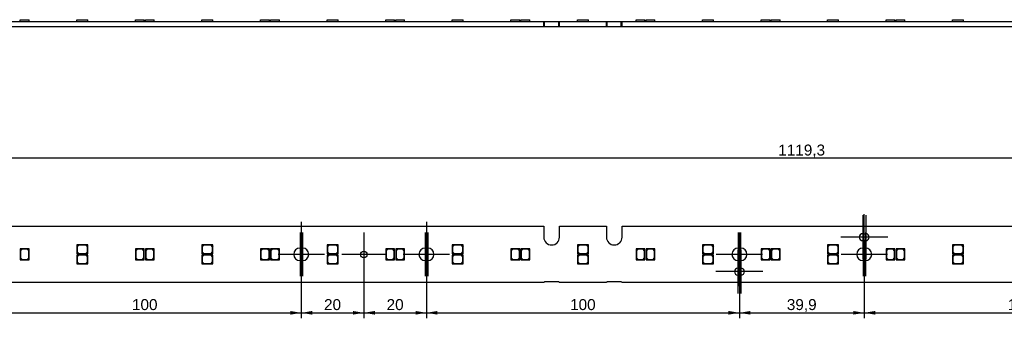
# Model space of a CAD drawing. Header units: millimetres. Extents: x 25 to 1167, y 11 to 816.
# Tile 4 of 10: x 345 to 660, y 308 to 404. Entities that reach past the tile are written whole.
import ezdxf
from ezdxf.enums import TextEntityAlignment as Align
from ezdxf.lldxf.tags import DXFTag

# ---------------------------------------------------------------- set-up
doc = ezdxf.new("R2010")
doc.units = ezdxf.units.MM
doc.layers.add('Default', color=7, linetype='Continuous')
doc.layers.add('LINLED_1120X18MM', color=7, linetype='Continuous')
doc.styles.add('SEACAD_Arial', font='arial.ttf')
tags = doc.linetypes.add('CENTER2', pattern=[28.575, 19.05, -3.175, 3.175, -3.175]).pattern_tags.tags
tags[10:11] = [DXFTag(74, 4), DXFTag(75, 0), DXFTag(340, '0'), DXFTag(46, 0.0), DXFTag(50, 0.0), DXFTag(44, 0.0), DXFTag(45, 0.0)]
tags[8:9] = [DXFTag(74, 4), DXFTag(75, 0), DXFTag(340, '0'), DXFTag(46, 0.0), DXFTag(50, 0.0), DXFTag(44, 0.0), DXFTag(45, 0.0)]
tags[6:7] = [DXFTag(74, 4), DXFTag(75, 0), DXFTag(340, '0'), DXFTag(46, 0.0), DXFTag(50, 0.0), DXFTag(44, 0.0), DXFTag(45, 0.0)]
tags[4:5] = [DXFTag(74, 4), DXFTag(75, 0), DXFTag(340, '0'), DXFTag(46, 0.0), DXFTag(50, 0.0), DXFTag(44, 0.0), DXFTag(45, 0.0)]
doc.dimstyles.new('ISO', dxfattribs={"dimtxt": 3.5, "dimasz": 3.5, "dimexe": 1.75, "dimexo": 0, "dimgap": 0.875, "dimtad": 1, "dimtxsty": 'SEACAD_Arial', "dimblk1": '_SE_FILLED', "dimblk2": '_SE_FILLED', "dimsah": 1, "dimcen": 1.75, "dimadec": 0, "dimazin": 0, "dimtfac": 0.5, "dimtdec": 3, "dimtmove": 0, "dimatfit": 3, "dimfxl": 1, "dimarcsym": 0})

# ---------------------------------------------------------------- blocks, each defined once
blk = doc.blocks.new('SEANNOT_GROUP21')
at = {"layer": 'Default', "color": 7, "linetype": 'CENTER2'}
for p, q in [((434.73, 335.8), (434.73, 321.8)), ((441.73, 328.8), (427.73, 328.8))]:
    blk.add_line(p, q, dxfattribs=at)
blk = doc.blocks.new('SEANNOT_GROUP22')
at = {"layer": 'Default', "color": 7, "linetype": 'CENTER2'}
for p, q in [((435.53, 335.8), (435.53, 321.8)), ((442.53, 328.8), (428.53, 328.8))]:
    blk.add_line(p, q, dxfattribs=at)
blk = doc.blocks.new('SEANNOT_GROUP23')
at = {"layer": 'Default', "color": 7, "linetype": 'CENTER2'}
for p, q in [((455.13, 335.8), (455.13, 321.8)), ((462.13, 328.8), (448.13, 328.8))]:
    blk.add_line(p, q, dxfattribs=at)
blk = doc.blocks.new('SEANNOT_GROUP24')
at = {"layer": 'Default', "color": 7, "linetype": 'CENTER2'}
for p, q in [((474.73, 335.8), (474.73, 321.8)), ((481.73, 328.8), (467.73, 328.8))]:
    blk.add_line(p, q, dxfattribs=at)
blk = doc.blocks.new('SEANNOT_GROUP25')
at = {"layer": 'Default', "color": 7, "linetype": 'CENTER2'}
for p, q in [((475.53, 335.8), (475.53, 321.8)), ((482.53, 328.8), (468.53, 328.8))]:
    blk.add_line(p, q, dxfattribs=at)
blk = doc.blocks.new('SEANNOT_GROUP26')
at = {"layer": 'Default', "color": 7, "linetype": 'CENTER2'}
for p, q in [((574.73, 335.8), (574.73, 321.8)), ((581.73, 328.8), (567.73, 328.8))]:
    blk.add_line(p, q, dxfattribs=at)
blk = doc.blocks.new('SEANNOT_GROUP27')
at = {"layer": 'Default', "color": 7, "linetype": 'CENTER2'}
for p, q in [((575.53, 335.8), (575.53, 321.8)), ((582.53, 328.8), (568.53, 328.8))]:
    blk.add_line(p, q, dxfattribs=at)
blk = doc.blocks.new('SEANNOT_GROUP28')
at = {"layer": 'Default', "color": 7, "linetype": 'CENTER2'}
for p, q in [((574.63, 330.3), (574.63, 316.3)), ((581.63, 323.3), (567.63, 323.3))]:
    blk.add_line(p, q, dxfattribs=at)
blk = doc.blocks.new('SEANNOT_GROUP29')
at = {"layer": 'Default', "color": 7, "linetype": 'CENTER2'}
for p, q in [((575.63, 330.3), (575.63, 316.3)), ((582.63, 323.3), (568.63, 323.3))]:
    blk.add_line(p, q, dxfattribs=at)
blk = doc.blocks.new('SEANNOT_GROUP30')
at = {"layer": 'Default', "color": 7, "linetype": 'CENTER2'}
for p, q in [((614.53, 341.3), (614.53, 327.3)), ((621.53, 334.3), (607.53, 334.3))]:
    blk.add_line(p, q, dxfattribs=at)
blk = doc.blocks.new('SEANNOT_GROUP31')
at = {"layer": 'Default', "color": 7, "linetype": 'CENTER2'}
for p, q in [((615.53, 341.3), (615.53, 327.3)), ((622.53, 334.3), (608.53, 334.3))]:
    blk.add_line(p, q, dxfattribs=at)
blk = doc.blocks.new('SEANNOT_GROUP32')
at = {"layer": 'Default', "color": 7, "linetype": 'CENTER2'}
for p, q in [((614.63, 335.8), (614.63, 321.8)), ((621.63, 328.8), (607.63, 328.8))]:
    blk.add_line(p, q, dxfattribs=at)
blk = doc.blocks.new('SEANNOT_GROUP33')
at = {"layer": 'Default', "color": 7, "linetype": 'CENTER2'}
for p, q in [((615.43, 335.8), (615.43, 321.8)), ((622.43, 328.8), (608.43, 328.8))]:
    blk.add_line(p, q, dxfattribs=at)
blk = doc.blocks.new('SEANNOT_GROUP62')
at = {"layer": 'Default', "color": 7, "linetype": 'CENTER2'}
blk.add_line((615.03, 327.3), (615.03, 341.67), dxfattribs=at)
blk = doc.blocks.new('SEANNOT_GROUP63')
at = {"layer": 'Default', "color": 7, "linetype": 'CENTER2'}
blk.add_line((575.13, 318.7), (575.13, 335.84), dxfattribs=at)
blk = doc.blocks.new('SEANNOT_GROUP64')
at = {"layer": 'Default', "color": 7, "linetype": 'CENTER2'}
blk.add_line((435.13, 339.21), (435.13, 323.3), dxfattribs=at)
blk = doc.blocks.new('SEANNOT_GROUP65')
at = {"layer": 'Default', "color": 7, "linetype": 'CENTER2'}
blk.add_line((475.13, 339.23), (475.13, 323.77), dxfattribs=at)
blk = doc.blocks.new('SE')
at = {"layer": 'LINLED_1120X18MM', "color": 7, "linetype": 'Continuous'}
for p, q in [((117.73, 337.8), (512.63, 337.8)), ((512.63, 337.8), (512.63, 334.3)), ((517.63, 334.3), (517.63, 337.8)), ((517.63, 337.8), (532.63, 337.8)), ((532.63, 337.8), (532.63, 334.3)), ((537.63, 334.3), (537.63, 337.8)), ((537.63, 337.8), (1072.43, 337.8)), ((614.53, 335.4), (615.53, 335.4)), ((345.83, 330.55), (345.33, 330.55)), ((345.33, 330.55), (345.33, 330.05)), ((345.33, 330.05), (345.83, 330.55)), ((345.93, 330.45), (345.43, 329.95)), ((348.13, 330.55), (345.83, 330.55)), ((347.53, 330.45), (345.93, 330.45)), ((348.03, 329.95), (347.53, 330.45)), ((348.13, 327.05), (348.13, 330.55)), ((366.38, 331.8), (363.38, 331.8)), ((363.38, 331.8), (363.38, 329)), ((363.98, 331.7), (363.48, 331.2)), ((363.48, 331.2), (363.48, 329.6)), ((366.28, 331.7), (363.98, 331.7)), ((366.78, 331.2), (366.28, 331.7)), ((366.88, 331.8), (366.38, 331.8)), ((366.38, 331.8), (366.88, 331.3)), ((366.78, 329.6), (366.78, 331.2)), ((366.88, 331.3), (366.88, 331.8)), ((366.88, 329), (366.88, 331.3)), ((382.63, 330.55), (382.13, 330.55)), ((382.13, 330.55), (382.13, 330.05)), ((382.13, 330.05), (382.63, 330.55)), ((382.73, 330.45), (382.23, 329.95)), ((384.93, 330.55), (382.63, 330.55)), ((384.33, 330.45), (382.73, 330.45)), ((384.83, 329.95), (384.33, 330.45)), ((384.93, 327.05), (384.93, 330.55)), ((385.83, 330.55), (385.33, 330.55)), ((385.33, 330.55), (385.33, 330.05)), ((385.33, 330.05), (385.83, 330.55)), ((385.93, 330.45), (385.43, 329.95)), ((388.13, 330.55), (385.83, 330.55)), ((387.53, 330.45), (385.93, 330.45)), ((388.03, 329.95), (387.53, 330.45)), ((388.13, 327.05), (388.13, 330.55)), ((406.38, 331.8), (403.38, 331.8)), ((403.38, 331.8), (403.38, 329)), ((403.98, 331.7), (403.48, 331.2)), ((403.48, 331.2), (403.48, 329.6)), ((406.28, 331.7), (403.98, 331.7)), ((406.78, 331.2), (406.28, 331.7)), ((406.88, 331.8), (406.38, 331.8)), ((406.38, 331.8), (406.88, 331.3)), ((406.78, 329.6), (406.78, 331.2)), ((406.88, 331.3), (406.88, 331.8)), ((406.88, 329), (406.88, 331.3)), ((422.63, 330.55), (422.13, 330.55)), ((422.13, 330.55), (422.13, 330.05)), ((422.13, 330.05), (422.63, 330.55)), ((422.73, 330.45), (422.23, 329.95)), ((424.93, 330.55), (422.63, 330.55)), ((424.33, 330.45), (422.73, 330.45)), ((424.83, 329.95), (424.33, 330.45)), ((424.93, 327.05), (424.93, 330.55)), ((425.83, 330.55), (425.33, 330.55)), ((425.33, 330.55), (425.33, 330.05)), ((425.33, 330.05), (425.83, 330.55)), ((425.93, 330.45), (425.43, 329.95)), ((428.13, 330.55), (425.83, 330.55)), ((427.53, 330.45), (425.93, 330.45)), ((428.03, 329.95), (427.53, 330.45)), ((428.13, 327.05), (428.13, 330.55)), ((435.53, 330.8), (434.73, 330.8)), ((446.38, 331.8), (443.38, 331.8)), ((443.38, 331.8), (443.38, 329)), ((443.98, 331.7), (443.48, 331.2)), ((443.48, 331.2), (443.48, 329.6)), ((446.28, 331.7), (443.98, 331.7)), ((446.78, 331.2), (446.28, 331.7)), ((446.88, 331.8), (446.38, 331.8)), ((446.38, 331.8), (446.88, 331.3)), ((446.78, 329.6), (446.78, 331.2)), ((446.88, 331.3), (446.88, 331.8)), ((446.88, 329), (446.88, 331.3)), ((462.63, 330.55), (462.13, 330.55)), ((462.13, 330.55), (462.13, 330.05)), ((462.13, 330.05), (462.63, 330.55)), ((462.73, 330.45), (462.23, 329.95)), ((464.93, 330.55), (462.63, 330.55)), ((464.33, 330.45), (462.73, 330.45)), ((464.83, 329.95), (464.33, 330.45)), ((464.93, 327.05), (464.93, 330.55)), ((465.83, 330.55), (465.33, 330.55)), ((465.33, 330.55), (465.33, 330.05)), ((465.33, 330.05), (465.83, 330.55)), ((465.93, 330.45), (465.43, 329.95)), ((468.13, 330.55), (465.83, 330.55)), ((467.53, 330.45), (465.93, 330.45)), ((468.03, 329.95), (467.53, 330.45)), ((468.13, 327.05), (468.13, 330.55)), ((475.53, 330.8), (474.73, 330.8)), ((486.38, 331.8), (483.38, 331.8)), ((483.38, 331.8), (483.38, 329)), ((483.98, 331.7), (483.48, 331.2)), ((483.48, 331.2), (483.48, 329.6)), ((486.28, 331.7), (483.98, 331.7)), ((486.78, 331.2), (486.28, 331.7)), ((486.88, 331.8), (486.38, 331.8)), ((486.38, 331.8), (486.88, 331.3)), ((486.78, 329.6), (486.78, 331.2)), ((486.88, 331.3), (486.88, 331.8)), ((486.88, 329), (486.88, 331.3)), ((502.63, 330.55), (502.13, 330.55)), ((502.13, 330.55), (502.13, 330.05)), ((502.13, 330.05), (502.63, 330.55)), ((502.73, 330.45), (502.23, 329.95)), ((504.93, 330.55), (502.63, 330.55)), ((504.33, 330.45), (502.73, 330.45)), ((504.83, 329.95), (504.33, 330.45)), ((504.93, 327.05), (504.93, 330.55)), ((505.83, 330.55), (505.33, 330.55)), ((505.33, 330.55), (505.33, 330.05)), ((505.33, 330.05), (505.83, 330.55)), ((505.93, 330.45), (505.43, 329.95)), ((508.13, 330.55), (505.83, 330.55)), ((507.53, 330.45), (505.93, 330.45)), ((508.03, 329.95), (507.53, 330.45)), ((508.13, 327.05), (508.13, 330.55)), ((526.38, 331.8), (523.38, 331.8)), ((523.38, 331.8), (523.38, 329)), ((523.98, 331.7), (523.48, 331.2)), ((523.48, 331.2), (523.48, 329.6)), ((526.28, 331.7), (523.98, 331.7)), ((526.78, 331.2), (526.28, 331.7)), ((526.88, 331.8), (526.38, 331.8)), ((526.38, 331.8), (526.88, 331.3)), ((526.78, 329.6), (526.78, 331.2)), ((526.88, 331.3), (526.88, 331.8)), ((526.88, 329), (526.88, 331.3)), ((542.63, 330.55), (542.13, 330.55)), ((542.13, 330.55), (542.13, 330.05)), ((542.13, 330.05), (542.63, 330.55)), ((542.73, 330.45), (542.23, 329.95)), ((544.93, 330.55), (542.63, 330.55)), ((544.33, 330.45), (542.73, 330.45)), ((544.83, 329.95), (544.33, 330.45)), ((544.93, 327.05), (544.93, 330.55)), ((545.83, 330.55), (545.33, 330.55)), ((545.33, 330.55), (545.33, 330.05)), ((545.33, 330.05), (545.83, 330.55)), ((545.93, 330.45), (545.43, 329.95)), ((548.13, 330.55), (545.83, 330.55)), ((547.53, 330.45), (545.93, 330.45)), ((548.03, 329.95), (547.53, 330.45)), ((548.13, 327.05), (548.13, 330.55)), ((566.38, 331.8), (563.38, 331.8)), ((563.38, 331.8), (563.38, 329)), ((563.98, 331.7), (563.48, 331.2)), ((563.48, 331.2), (563.48, 329.6)), ((566.28, 331.7), (563.98, 331.7)), ((566.78, 331.2), (566.28, 331.7)), ((566.88, 331.8), (566.38, 331.8)), ((566.38, 331.8), (566.88, 331.3)), ((566.78, 329.6), (566.78, 331.2)), ((566.88, 331.3), (566.88, 331.8)), ((566.88, 329), (566.88, 331.3)), ((575.53, 330.8), (574.73, 330.8)), ((582.63, 330.55), (582.13, 330.55)), ((582.13, 330.55), (582.13, 330.05)), ((582.13, 330.05), (582.63, 330.55)), ((582.73, 330.45), (582.23, 329.95)), ((584.93, 330.55), (582.63, 330.55)), ((584.33, 330.45), (582.73, 330.45)), ((584.83, 329.95), (584.33, 330.45)), ((584.93, 327.05), (584.93, 330.55)), ((585.83, 330.55), (585.33, 330.55)), ((585.33, 330.55), (585.33, 330.05)), ((585.33, 330.05), (585.83, 330.55)), ((585.93, 330.45), (585.43, 329.95)), ((588.13, 330.55), (585.83, 330.55)), ((587.53, 330.45), (585.93, 330.45)), ((588.03, 329.95), (587.53, 330.45)), ((588.13, 327.05), (588.13, 330.55)), ((606.28, 331.8), (603.28, 331.8)), ((603.28, 331.8), (603.28, 329)), ((603.88, 331.7), (603.38, 331.2)), ((603.38, 331.2), (603.38, 329.6)), ((606.18, 331.7), (603.88, 331.7)), ((606.68, 331.2), (606.18, 331.7)), ((606.78, 331.8), (606.28, 331.8)), ((606.28, 331.8), (606.78, 331.3)), ((606.68, 329.6), (606.68, 331.2)), ((606.78, 331.3), (606.78, 331.8)), ((606.78, 329), (606.78, 331.3)), ((615.53, 333.2), (614.53, 333.2)), ((615.43, 330.8), (614.63, 330.8)), ((622.53, 330.55), (622.03, 330.55)), ((622.03, 330.55), (622.03, 330.05)), ((622.03, 330.05), (622.53, 330.55)), ((622.63, 330.45), (622.13, 329.95)), ((624.83, 330.55), (622.53, 330.55)), ((624.23, 330.45), (622.63, 330.45)), ((624.73, 329.95), (624.23, 330.45)), ((624.83, 327.05), (624.83, 330.55)), ((625.73, 330.55), (625.23, 330.55)), ((625.23, 330.55), (625.23, 330.05)), ((625.23, 330.05), (625.73, 330.55)), ((625.83, 330.45), (625.33, 329.95)), ((628.03, 330.55), (625.73, 330.55)), ((627.43, 330.45), (625.83, 330.45)), ((627.93, 329.95), (627.43, 330.45)), ((628.03, 327.05), (628.03, 330.55)), ((646.28, 331.8), (643.28, 331.8)), ((643.28, 331.8), (643.28, 329)), ((643.88, 331.7), (643.38, 331.2)), ((643.38, 331.2), (643.38, 329.6)), ((646.18, 331.7), (643.88, 331.7)), ((646.68, 331.2), (646.18, 331.7)), ((646.78, 331.8), (646.28, 331.8)), ((646.28, 331.8), (646.78, 331.3)), ((646.68, 329.6), (646.68, 331.2)), ((646.78, 331.3), (646.78, 331.8)), ((646.78, 329), (646.78, 331.3)), ((345.33, 330.05), (345.33, 327.05)), ((345.43, 329.95), (345.43, 327.65)), ((345.43, 327.65), (345.93, 327.15)), ((347.53, 327.15), (348.03, 327.65)), ((348.03, 327.65), (348.03, 329.95)), ((363.38, 329), (366.88, 329)), ((366.38, 328.6), (363.38, 328.6)), ((363.38, 328.6), (363.38, 325.8)), ((363.48, 329.6), (363.98, 329.1)), ((363.98, 328.5), (363.48, 328)), ((363.48, 328), (363.48, 326.4)), ((363.98, 329.1), (366.28, 329.1)), ((366.28, 328.5), (363.98, 328.5)), ((366.28, 329.1), (366.78, 329.6)), ((366.78, 328), (366.28, 328.5)), ((366.88, 328.6), (366.38, 328.6)), ((366.38, 328.6), (366.88, 328.1)), ((366.78, 326.4), (366.78, 328)), ((366.88, 328.1), (366.88, 328.6)), ((366.88, 325.8), (366.88, 328.1)), ((382.13, 330.05), (382.13, 327.05)), ((382.23, 329.95), (382.23, 327.65)), ((382.23, 327.65), (382.73, 327.15)), ((384.33, 327.15), (384.83, 327.65)), ((384.83, 327.65), (384.83, 329.95)), ((385.33, 330.05), (385.33, 327.05)), ((385.43, 329.95), (385.43, 327.65)), ((385.43, 327.65), (385.93, 327.15)), ((387.53, 327.15), (388.03, 327.65)), ((388.03, 327.65), (388.03, 329.95)), ((403.38, 329), (406.88, 329)), ((406.38, 328.6), (403.38, 328.6)), ((403.38, 328.6), (403.38, 325.8)), ((403.48, 329.6), (403.98, 329.1)), ((403.98, 328.5), (403.48, 328)), ((403.48, 328), (403.48, 326.4)), ((403.98, 329.1), (406.28, 329.1)), ((406.28, 328.5), (403.98, 328.5)), ((406.28, 329.1), (406.78, 329.6)), ((406.78, 328), (406.28, 328.5)), ((406.88, 328.6), (406.38, 328.6)), ((406.38, 328.6), (406.88, 328.1)), ((406.78, 326.4), (406.78, 328)), ((406.88, 328.1), (406.88, 328.6)), ((406.88, 325.8), (406.88, 328.1)), ((422.13, 330.05), (422.13, 327.05)), ((422.23, 329.95), (422.23, 327.65)), ((422.23, 327.65), (422.73, 327.15)), ((424.33, 327.15), (424.83, 327.65)), ((424.83, 327.65), (424.83, 329.95)), ((425.33, 330.05), (425.33, 327.05)), ((425.43, 329.95), (425.43, 327.65)), ((425.43, 327.65), (425.93, 327.15)), ((427.53, 327.15), (428.03, 327.65)), ((428.03, 327.65), (428.03, 329.95)), ((443.38, 329), (446.88, 329)), ((446.38, 328.6), (443.38, 328.6)), ((443.38, 328.6), (443.38, 325.8)), ((443.48, 329.6), (443.98, 329.1)), ((443.98, 328.5), (443.48, 328)), ((443.48, 328), (443.48, 326.4)), ((443.98, 329.1), (446.28, 329.1)), ((446.28, 328.5), (443.98, 328.5)), ((446.28, 329.1), (446.78, 329.6)), ((446.78, 328), (446.28, 328.5)), ((446.88, 328.6), (446.38, 328.6)), ((446.38, 328.6), (446.88, 328.1)), ((446.78, 326.4), (446.78, 328)), ((446.88, 328.1), (446.88, 328.6)), ((446.88, 325.8), (446.88, 328.1)), ((462.13, 330.05), (462.13, 327.05)), ((462.23, 329.95), (462.23, 327.65)), ((462.23, 327.65), (462.73, 327.15)), ((464.33, 327.15), (464.83, 327.65)), ((464.83, 327.65), (464.83, 329.95)), ((465.33, 330.05), (465.33, 327.05)), ((465.43, 329.95), (465.43, 327.65)), ((465.43, 327.65), (465.93, 327.15)), ((467.53, 327.15), (468.03, 327.65)), ((468.03, 327.65), (468.03, 329.95)), ((483.38, 329), (486.88, 329)), ((486.38, 328.6), (483.38, 328.6)), ((483.38, 328.6), (483.38, 325.8)), ((483.48, 329.6), (483.98, 329.1)), ((483.98, 328.5), (483.48, 328)), ((483.48, 328), (483.48, 326.4)), ((483.98, 329.1), (486.28, 329.1)), ((486.28, 328.5), (483.98, 328.5)), ((486.28, 329.1), (486.78, 329.6)), ((486.78, 328), (486.28, 328.5)), ((486.88, 328.6), (486.38, 328.6)), ((486.38, 328.6), (486.88, 328.1)), ((486.78, 326.4), (486.78, 328)), ((486.88, 328.1), (486.88, 328.6)), ((486.88, 325.8), (486.88, 328.1)), ((502.13, 330.05), (502.13, 327.05)), ((502.23, 329.95), (502.23, 327.65)), ((502.23, 327.65), (502.73, 327.15)), ((504.33, 327.15), (504.83, 327.65)), ((504.83, 327.65), (504.83, 329.95)), ((505.33, 330.05), (505.33, 327.05)), ((505.43, 329.95), (505.43, 327.65)), ((505.43, 327.65), (505.93, 327.15)), ((507.53, 327.15), (508.03, 327.65)), ((508.03, 327.65), (508.03, 329.95)), ((523.38, 329), (526.88, 329)), ((526.38, 328.6), (523.38, 328.6)), ((523.38, 328.6), (523.38, 325.8)), ((523.48, 329.6), (523.98, 329.1)), ((523.98, 328.5), (523.48, 328)), ((523.48, 328), (523.48, 326.4)), ((523.98, 329.1), (526.28, 329.1)), ((526.28, 328.5), (523.98, 328.5)), ((526.28, 329.1), (526.78, 329.6)), ((526.78, 328), (526.28, 328.5)), ((526.88, 328.6), (526.38, 328.6)), ((526.38, 328.6), (526.88, 328.1)), ((526.78, 326.4), (526.78, 328)), ((526.88, 328.1), (526.88, 328.6)), ((526.88, 325.8), (526.88, 328.1)), ((542.13, 330.05), (542.13, 327.05)), ((542.23, 329.95), (542.23, 327.65)), ((542.23, 327.65), (542.73, 327.15)), ((544.33, 327.15), (544.83, 327.65)), ((544.83, 327.65), (544.83, 329.95)), ((545.33, 330.05), (545.33, 327.05)), ((545.43, 329.95), (545.43, 327.65)), ((545.43, 327.65), (545.93, 327.15)), ((547.53, 327.15), (548.03, 327.65)), ((548.03, 327.65), (548.03, 329.95)), ((563.38, 329), (566.88, 329)), ((566.38, 328.6), (563.38, 328.6)), ((563.38, 328.6), (563.38, 325.8)), ((563.48, 329.6), (563.98, 329.1)), ((563.98, 328.5), (563.48, 328)), ((563.48, 328), (563.48, 326.4)), ((563.98, 329.1), (566.28, 329.1)), ((566.28, 328.5), (563.98, 328.5)), ((566.28, 329.1), (566.78, 329.6)), ((566.78, 328), (566.28, 328.5)), ((566.88, 328.6), (566.38, 328.6)), ((566.38, 328.6), (566.88, 328.1)), ((566.78, 326.4), (566.78, 328)), ((566.88, 328.1), (566.88, 328.6)), ((566.88, 325.8), (566.88, 328.1)), ((582.13, 330.05), (582.13, 327.05)), ((582.23, 329.95), (582.23, 327.65)), ((582.23, 327.65), (582.73, 327.15)), ((584.33, 327.15), (584.83, 327.65)), ((584.83, 327.65), (584.83, 329.95)), ((585.33, 330.05), (585.33, 327.05)), ((585.43, 329.95), (585.43, 327.65)), ((585.43, 327.65), (585.93, 327.15)), ((587.53, 327.15), (588.03, 327.65)), ((588.03, 327.65), (588.03, 329.95)), ((603.28, 329), (606.78, 329)), ((606.28, 328.6), (603.28, 328.6)), ((603.28, 328.6), (603.28, 325.8)), ((603.38, 329.6), (603.88, 329.1)), ((603.88, 328.5), (603.38, 328)), ((603.38, 328), (603.38, 326.4)), ((603.88, 329.1), (606.18, 329.1)), ((606.18, 328.5), (603.88, 328.5)), ((606.18, 329.1), (606.68, 329.6)), ((606.68, 328), (606.18, 328.5)), ((606.78, 328.6), (606.28, 328.6)), ((606.28, 328.6), (606.78, 328.1)), ((606.68, 326.4), (606.68, 328)), ((606.78, 328.1), (606.78, 328.6)), ((606.78, 325.8), (606.78, 328.1)), ((622.03, 330.05), (622.03, 327.05)), ((622.13, 329.95), (622.13, 327.65)), ((622.13, 327.65), (622.63, 327.15)), ((624.23, 327.15), (624.73, 327.65)), ((624.73, 327.65), (624.73, 329.95)), ((625.23, 330.05), (625.23, 327.05)), ((625.33, 329.95), (625.33, 327.65)), ((625.33, 327.65), (625.83, 327.15)), ((627.43, 327.15), (627.93, 327.65)), ((627.93, 327.65), (627.93, 329.95)), ((643.28, 329), (646.78, 329)), ((646.28, 328.6), (643.28, 328.6)), ((643.28, 328.6), (643.28, 325.8)), ((643.38, 329.6), (643.88, 329.1)), ((643.88, 328.5), (643.38, 328)), ((643.38, 328), (643.38, 326.4)), ((643.88, 329.1), (646.18, 329.1)), ((646.18, 328.5), (643.88, 328.5)), ((646.18, 329.1), (646.68, 329.6)), ((646.68, 328), (646.18, 328.5)), ((646.78, 328.6), (646.28, 328.6)), ((646.28, 328.6), (646.78, 328.1)), ((646.68, 326.4), (646.68, 328)), ((646.78, 328.1), (646.78, 328.6)), ((646.78, 325.8), (646.78, 328.1)), ((345.33, 327.05), (348.13, 327.05)), ((345.93, 327.15), (347.53, 327.15)), ((363.38, 325.8), (366.88, 325.8)), ((363.48, 326.4), (363.98, 325.9)), ((363.98, 325.9), (366.28, 325.9)), ((366.28, 325.9), (366.78, 326.4)), ((382.13, 327.05), (384.93, 327.05)), ((382.73, 327.15), (384.33, 327.15)), ((385.33, 327.05), (388.13, 327.05)), ((385.93, 327.15), (387.53, 327.15)), ((403.38, 325.8), (406.88, 325.8)), ((403.48, 326.4), (403.98, 325.9)), ((403.98, 325.9), (406.28, 325.9)), ((406.28, 325.9), (406.78, 326.4)), ((422.13, 327.05), (424.93, 327.05)), ((422.73, 327.15), (424.33, 327.15)), ((425.33, 327.05), (428.13, 327.05)), ((425.93, 327.15), (427.53, 327.15)), ((434.73, 326.8), (435.53, 326.8)), ((443.38, 325.8), (446.88, 325.8)), ((443.48, 326.4), (443.98, 325.9)), ((443.98, 325.9), (446.28, 325.9)), ((446.28, 325.9), (446.78, 326.4)), ((462.13, 327.05), (464.93, 327.05)), ((462.73, 327.15), (464.33, 327.15)), ((465.33, 327.05), (468.13, 327.05)), ((465.93, 327.15), (467.53, 327.15)), ((474.73, 326.8), (475.53, 326.8)), ((483.38, 325.8), (486.88, 325.8)), ((483.48, 326.4), (483.98, 325.9)), ((483.98, 325.9), (486.28, 325.9)), ((486.28, 325.9), (486.78, 326.4)), ((502.13, 327.05), (504.93, 327.05)), ((502.73, 327.15), (504.33, 327.15)), ((505.33, 327.05), (508.13, 327.05)), ((505.93, 327.15), (507.53, 327.15)), ((523.38, 325.8), (526.88, 325.8)), ((523.48, 326.4), (523.98, 325.9)), ((523.98, 325.9), (526.28, 325.9)), ((526.28, 325.9), (526.78, 326.4)), ((542.13, 327.05), (544.93, 327.05)), ((542.73, 327.15), (544.33, 327.15)), ((545.33, 327.05), (548.13, 327.05)), ((545.93, 327.15), (547.53, 327.15)), ((563.38, 325.8), (566.88, 325.8)), ((563.48, 326.4), (563.98, 325.9)), ((563.98, 325.9), (566.28, 325.9)), ((566.28, 325.9), (566.78, 326.4)), ((575.63, 324.4), (574.63, 324.4)), ((574.73, 326.8), (575.53, 326.8)), ((582.13, 327.05), (584.93, 327.05)), ((582.73, 327.15), (584.33, 327.15)), ((585.33, 327.05), (588.13, 327.05)), ((585.93, 327.15), (587.53, 327.15)), ((603.28, 325.8), (606.78, 325.8)), ((603.38, 326.4), (603.88, 325.9)), ((603.88, 325.9), (606.18, 325.9)), ((606.18, 325.9), (606.68, 326.4)), ((614.63, 326.8), (615.43, 326.8)), ((622.03, 327.05), (624.83, 327.05)), ((622.63, 327.15), (624.23, 327.15)), ((625.23, 327.05), (628.03, 327.05)), ((625.83, 327.15), (627.43, 327.15)), ((643.28, 325.8), (646.78, 325.8)), ((643.38, 326.4), (643.88, 325.9)), ((643.88, 325.9), (646.18, 325.9)), ((646.18, 325.9), (646.68, 326.4)), ((574.63, 322.2), (575.63, 322.2)), ((512.63, 319.8), (117.73, 319.8)), ((517.38, 320.05), (512.88, 320.05)), ((532.63, 319.8), (517.63, 319.8)), ((537.38, 320.05), (532.88, 320.05)), ((1072.43, 319.8), (537.63, 319.8))]:
    blk.add_line(p, q, dxfattribs=at)
blk.add_circle((455.13, 328.8), 1.05, dxfattribs=at)
for centre, radius, start, end in [((515.13, 334.3), 2.5, 180, 0), ((535.13, 334.3), 2.5, 180, 0), ((614.53, 334.3), 1.1, 90, 270), ((615.53, 334.3), 1.1, 270, 90), ((434.73, 328.8), 2, 90, 270), ((435.53, 328.8), 2, 270, 90), ((474.73, 328.8), 2, 90, 270), ((475.53, 328.8), 2, 270, 90), ((574.73, 328.8), 2, 90, 270), ((575.53, 328.8), 2, 270, 90), ((614.63, 328.8), 2, 90, 270), ((615.43, 328.8), 2, 270, 90), ((574.63, 323.3), 1.1, 90, 270), ((575.63, 323.3), 1.1, 270, 90), ((512.88, 319.8), 0.25, 90, 180), ((517.38, 319.8), 0.25, 0, 90), ((532.88, 319.8), 0.25, 90, 180), ((537.38, 319.8), 0.25, 0, 90)]:
    blk.add_arc(centre, radius, start, end, dxfattribs=at)
blk = doc.blocks.new('SE1')
at = {"layer": 'LINLED_1120X18MM', "color": 7, "linetype": 'Continuous'}
for p, q in [((512.63, 403.09), (117.73, 403.09)), ((345.33, 403.74), (348.13, 403.74)), ((345.33, 403.09), (345.33, 403.74)), ((348.13, 403.09), (348.13, 403.74)), ((363.38, 403.74), (366.88, 403.74)), ((363.38, 403.09), (363.38, 403.74)), ((366.88, 403.09), (366.88, 403.74)), ((382.13, 403.74), (384.93, 403.74)), ((382.13, 403.09), (382.13, 403.74)), ((384.93, 403.09), (384.93, 403.74)), ((385.33, 403.74), (388.13, 403.74)), ((385.33, 403.09), (385.33, 403.74)), ((388.13, 403.09), (388.13, 403.74)), ((403.38, 403.74), (406.88, 403.74)), ((403.38, 403.09), (403.38, 403.74)), ((406.88, 403.09), (406.88, 403.74)), ((422.13, 403.74), (424.93, 403.74)), ((422.13, 403.09), (422.13, 403.74)), ((424.93, 403.09), (424.93, 403.74)), ((425.33, 403.74), (428.13, 403.74)), ((425.33, 403.09), (425.33, 403.74)), ((428.13, 403.09), (428.13, 403.74)), ((443.38, 403.74), (446.88, 403.74)), ((443.38, 403.09), (443.38, 403.74)), ((446.88, 403.09), (446.88, 403.74)), ((462.13, 403.74), (464.93, 403.74)), ((462.13, 403.09), (462.13, 403.74)), ((464.93, 403.09), (464.93, 403.74)), ((465.33, 403.74), (468.13, 403.74)), ((465.33, 403.09), (465.33, 403.74)), ((468.13, 403.09), (468.13, 403.74)), ((483.38, 403.74), (486.88, 403.74)), ((483.38, 403.09), (483.38, 403.74)), ((486.88, 403.09), (486.88, 403.74)), ((502.13, 403.74), (504.93, 403.74)), ((502.13, 403.09), (502.13, 403.74)), ((504.93, 403.09), (504.93, 403.74)), ((505.33, 403.74), (508.13, 403.74)), ((505.33, 403.09), (505.33, 403.74)), ((508.13, 403.09), (508.13, 403.74)), ((512.88, 403.09), (512.63, 403.09)), ((512.63, 401.49), (512.63, 403.09)), ((517.38, 403.09), (512.88, 403.09)), ((512.88, 401.49), (512.88, 403.09)), ((517.63, 403.09), (517.38, 403.09)), ((517.38, 401.49), (517.38, 403.09)), ((532.63, 403.09), (517.63, 403.09)), ((517.63, 401.49), (517.63, 403.09)), ((523.38, 403.74), (526.88, 403.74)), ((523.38, 403.09), (523.38, 403.74)), ((526.88, 403.09), (526.88, 403.74)), ((532.88, 403.09), (532.63, 403.09)), ((532.63, 401.49), (532.63, 403.09)), ((537.38, 403.09), (532.88, 403.09)), ((532.88, 401.49), (532.88, 403.09)), ((537.63, 403.09), (537.38, 403.09)), ((537.38, 401.49), (537.38, 403.09)), ((1072.43, 403.09), (537.63, 403.09)), ((537.63, 401.49), (537.63, 403.09)), ((542.13, 403.74), (544.93, 403.74)), ((542.13, 403.09), (542.13, 403.74)), ((544.93, 403.09), (544.93, 403.74)), ((545.33, 403.74), (548.13, 403.74)), ((545.33, 403.09), (545.33, 403.74)), ((548.13, 403.09), (548.13, 403.74)), ((563.38, 403.74), (566.88, 403.74)), ((563.38, 403.09), (563.38, 403.74)), ((566.88, 403.09), (566.88, 403.74)), ((582.13, 403.74), (584.93, 403.74)), ((582.13, 403.09), (582.13, 403.74)), ((584.93, 403.09), (584.93, 403.74)), ((585.33, 403.74), (588.13, 403.74)), ((585.33, 403.09), (585.33, 403.74)), ((588.13, 403.09), (588.13, 403.74)), ((603.28, 403.74), (606.78, 403.74)), ((603.28, 403.09), (603.28, 403.74)), ((606.78, 403.09), (606.78, 403.74)), ((622.03, 403.74), (624.83, 403.74)), ((622.03, 403.09), (622.03, 403.74)), ((624.83, 403.09), (624.83, 403.74)), ((625.23, 403.74), (628.03, 403.74)), ((625.23, 403.09), (625.23, 403.74)), ((628.03, 403.09), (628.03, 403.74)), ((643.28, 403.74), (646.78, 403.74)), ((643.28, 403.09), (643.28, 403.74)), ((646.78, 403.09), (646.78, 403.74)), ((512.63, 401.49), (117.73, 401.49)), ((512.88, 401.49), (512.63, 401.49)), ((517.38, 401.49), (512.88, 401.49)), ((517.63, 401.49), (517.38, 401.49)), ((532.63, 401.49), (517.63, 401.49)), ((532.88, 401.49), (532.63, 401.49)), ((537.38, 401.49), (532.88, 401.49)), ((537.63, 401.49), (537.38, 401.49)), ((1072.43, 401.49), (537.63, 401.49))]:
    blk.add_line(p, q, dxfattribs=at)
blk = doc.blocks.new('DMBLK4')
at = {"layer": 'Default', "linetype": 'Continuous'}
for points in [[(38.93, 360.07), (35.43, 359.49), (38.93, 358.91)], [(1151.23, 360.07), (1151.23, 358.91), (1154.73, 359.49)]]:
    blk.add_hatch(color=7, dxfattribs=at).paths.add_polyline_path(points)
at = {"layer": 'Default', "color": 7, "linetype": 'Continuous'}
for p, q in [((35.43, 334.8), (35.43, 361.24)), ((1154.73, 359.49), (35.43, 359.49)), ((1154.73, 334.8), (1154.73, 361.24))]:
    blk.add_line(p, q, dxfattribs=at)
at = {"layer": 'Default', "color": 7, "linetype": 'Continuous', "style": 'SEACAD_Arial'}
blk.add_text('1119,3', height=3.5, dxfattribs=at).set_placement((587.55, 363.87), align=Align.TOP_LEFT)
blk = doc.blocks.new('_SE_FILLED')
at = {"color": 0}
blk.add_line((0, 0), (-1, 0), dxfattribs=at)
blk.add_solid([(0, 0), (-1, -0.1665), (-1, 0.1665), (0, 0)], dxfattribs=at)
blk = doc.blocks.new('DMBLK12')
at = {"layer": 'Default', "linetype": 'Continuous'}
for points in [[(338.63, 309.56), (338.63, 310.73), (335.13, 310.14)], [(431.63, 309.56), (435.13, 310.14), (431.63, 310.73)]]:
    blk.add_hatch(color=7, dxfattribs=at).paths.add_polyline_path(points)
at = {"layer": 'Default', "color": 7, "linetype": 'Continuous'}
for p, q in [((335.13, 326.8), (335.13, 308.39)), ((435.13, 326.8), (435.13, 308.39)), ((335.13, 310.14), (435.13, 310.14))]:
    blk.add_line(p, q, dxfattribs=at)
at = {"layer": 'Default', "color": 7, "linetype": 'Continuous', "style": 'SEACAD_Arial'}
blk.add_text('100', height=3.5, dxfattribs=at).set_placement((381.02, 314.52), align=Align.TOP_LEFT)
blk = doc.blocks.new('DMBLK13')
at = {"layer": 'Default', "linetype": 'Continuous'}
for points in [[(438.63, 309.56), (438.63, 310.73), (435.13, 310.14)], [(451.63, 309.56), (455.13, 310.14), (451.63, 310.73)]]:
    blk.add_hatch(color=7, dxfattribs=at).paths.add_polyline_path(points)
at = {"layer": 'Default', "color": 7, "linetype": 'Continuous'}
for p, q in [((455.13, 328.8), (455.13, 308.39)), ((435.13, 326.8), (435.13, 308.39)), ((435.13, 310.14), (455.13, 310.14))]:
    blk.add_line(p, q, dxfattribs=at)
at = {"layer": 'Default', "color": 7, "linetype": 'Continuous', "style": 'SEACAD_Arial'}
blk.add_text('20', height=3.5, dxfattribs=at).set_placement((442.39, 314.52), align=Align.TOP_LEFT)
blk = doc.blocks.new('DMBLK14')
at = {"layer": 'Default', "linetype": 'Continuous'}
for points in [[(458.63, 309.56), (458.63, 310.73), (455.13, 310.14)], [(471.63, 309.56), (475.13, 310.14), (471.63, 310.73)]]:
    blk.add_hatch(color=7, dxfattribs=at).paths.add_polyline_path(points)
at = {"layer": 'Default', "color": 7, "linetype": 'Continuous'}
for p, q in [((455.13, 328.8), (455.13, 308.39)), ((475.13, 326.8), (475.13, 308.39)), ((455.13, 310.14), (475.13, 310.14))]:
    blk.add_line(p, q, dxfattribs=at)
at = {"layer": 'Default', "color": 7, "linetype": 'Continuous', "style": 'SEACAD_Arial'}
blk.add_text('20', height=3.5, dxfattribs=at).set_placement((462.39, 314.52), align=Align.TOP_LEFT)
blk = doc.blocks.new('DMBLK15')
at = {"layer": 'Default', "linetype": 'Continuous'}
for points in [[(478.63, 309.56), (478.63, 310.73), (475.13, 310.14)], [(571.63, 309.56), (575.13, 310.14), (571.63, 310.73)]]:
    blk.add_hatch(color=7, dxfattribs=at).paths.add_polyline_path(points)
at = {"layer": 'Default', "color": 7, "linetype": 'Continuous'}
for p, q in [((475.13, 326.8), (475.13, 308.39)), ((575.13, 322.2), (575.13, 308.39)), ((475.13, 310.14), (575.13, 310.14))]:
    blk.add_line(p, q, dxfattribs=at)
at = {"layer": 'Default', "color": 7, "linetype": 'Continuous', "style": 'SEACAD_Arial'}
blk.add_text('100', height=3.5, dxfattribs=at).set_placement((521.02, 314.52), align=Align.TOP_LEFT)
blk = doc.blocks.new('DMBLK16')
at = {"layer": 'Default', "linetype": 'Continuous'}
for points in [[(578.63, 309.56), (578.63, 310.73), (575.13, 310.14)], [(611.53, 309.56), (615.03, 310.14), (611.53, 310.73)]]:
    blk.add_hatch(color=7, dxfattribs=at).paths.add_polyline_path(points)
at = {"layer": 'Default', "color": 7, "linetype": 'Continuous'}
for p, q in [((615.03, 333.2), (615.03, 308.39)), ((575.13, 322.2), (575.13, 308.39)), ((575.13, 310.14), (615.03, 310.14))]:
    blk.add_line(p, q, dxfattribs=at)
at = {"layer": 'Default', "color": 7, "linetype": 'Continuous', "style": 'SEACAD_Arial'}
blk.add_text('39,9', height=3.5, dxfattribs=at).set_placement((590.29, 314.52), align=Align.TOP_LEFT)
blk = doc.blocks.new('DMBLK17')
at = {"layer": 'Default', "linetype": 'Continuous'}
for points in [[(618.53, 309.56), (618.53, 310.73), (615.03, 310.14)], [(711.53, 309.56), (715.03, 310.14), (711.53, 310.73)]]:
    blk.add_hatch(color=7, dxfattribs=at).paths.add_polyline_path(points)
at = {"layer": 'Default', "color": 7, "linetype": 'Continuous'}
for p, q in [((615.03, 333.2), (615.03, 308.39)), ((715.03, 326.8), (715.03, 308.39)), ((615.03, 310.14), (715.03, 310.14))]:
    blk.add_line(p, q, dxfattribs=at)
at = {"layer": 'Default', "color": 7, "linetype": 'Continuous', "style": 'SEACAD_Arial'}
blk.add_text('100', height=3.5, dxfattribs=at).set_placement((660.92, 314.52), align=Align.TOP_LEFT)

msp = doc.modelspace()

# ---------------------------------------------------------------- block references
at = {"layer": 'Default'}
for name in ['SE1', 'SEANNOT_GROUP30', 'SEANNOT_GROUP31', 'SEANNOT_GROUP62', 'SE', 'SEANNOT_GROUP64', 'SEANNOT_GROUP65', 'SEANNOT_GROUP21', 'SEANNOT_GROUP22', 'SEANNOT_GROUP23', 'SEANNOT_GROUP24', 'SEANNOT_GROUP25', 'SEANNOT_GROUP26', 'SEANNOT_GROUP27', 'SEANNOT_GROUP63', 'SEANNOT_GROUP32', 'SEANNOT_GROUP33', 'SEANNOT_GROUP28', 'SEANNOT_GROUP29']:
    msp.add_blockref(name, (0, 0), dxfattribs=at)

# ---------------------------------------------------------------- dimensions: what is measured, and where the dimension line sits
at = {"layer": 'Default', "color": 7, "linetype": 'Continuous'}
for base, p1, p2, picture, middle in [((35.433, 359.491), (1154.733, 322.797), (35.433, 334.797), 'DMBLK4', (595.083, 359.491)), ((615.033, 310.144), (575.133, 322.197), (615.033, 333.197), 'DMBLK16', (595.083, 310.144)), ((715.033, 310.144), (615.033, 333.197), (715.033, 326.797), 'DMBLK17', (665.033, 310.144)), ((455.133, 310.144), (435.133, 326.797), (455.133, 328.797), 'DMBLK13', (445.133, 310.144)), ((475.133, 310.144), (455.133, 328.797), (475.133, 326.797), 'DMBLK14', (465.133, 310.144)), ((575.133, 310.144), (475.133, 326.797), (575.133, 322.197), 'DMBLK15', (525.133, 310.144))]:
    dim = msp.add_linear_dim(base=base, p1=p1, p2=p2, text='\\A1;<>', dimstyle='ISO', dxfattribs=at)
    dim.commit()
    dim.dimension.update_dxf_attribs({"geometry": picture, "text_midpoint": middle, "dimtype": 160})
dim = msp.add_linear_dim(base=(335.133, 310.144), p1=(335.133, 326.797), p2=(435.133, 326.797), angle=0, text='\\A1;<>', dimstyle='ISO', dxfattribs=at)
dim.commit()
dim.dimension.update_dxf_attribs({"geometry": 'DMBLK12', "text_midpoint": (385.133, 310.144), "dimtype": 161})

doc.saveas('drawing.dxf')
